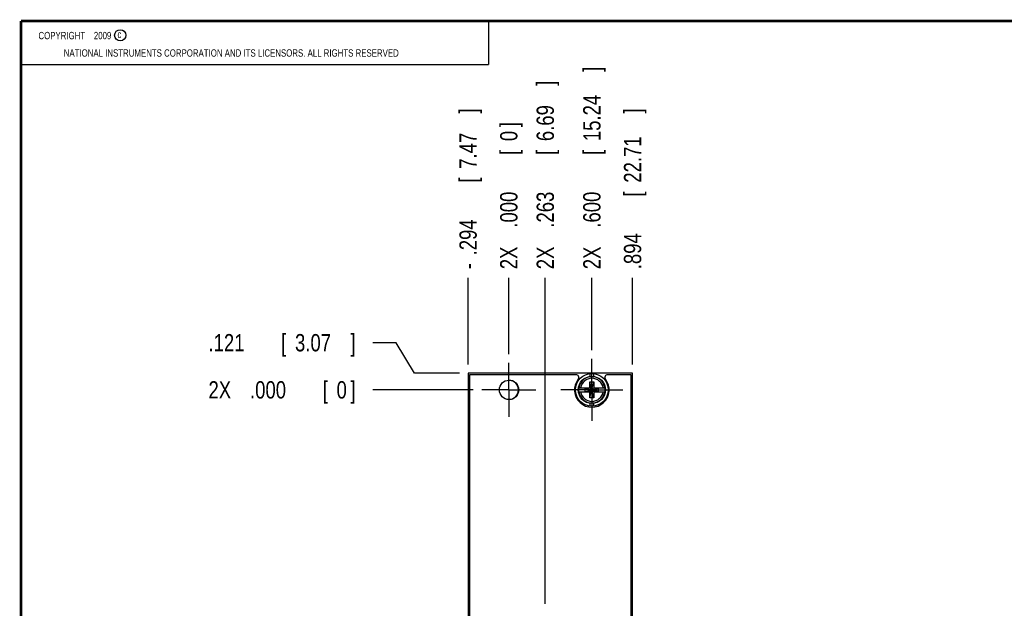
# Model space of a CAD drawing. Header units: inches. Extents: x 0.2 to 16.8, y 0.1 to 10.8.
# Tile 5 of 14: x 0.2 to 7.4, y 6.5 to 10.8. Entities that reach past the tile are written whole.
import ezdxf

# ---------------------------------------------------------------- set-up
doc = ezdxf.new("R2010")
doc.units = ezdxf.units.IN
doc.header["$LTSCALE"] = 0.935
doc.header["$MEASUREMENT"] = 0
doc.linetypes.add('CENTER', pattern=[0.6, 0.375, -0.075, 0.075, -0.075])
doc.layers.get('0').update_dxf_attribs({"linetype": 'CONTINUOUS'})
doc.layers.add('DEFAULT_1', color=7, linetype='CENTER')
doc.layers.add('DIMENSIONS', color=7, linetype='CONTINUOUS')
doc.styles.get("Standard").update_dxf_attribs({"font": 'txt', "width": 0.8})
doc.dimstyles.new('DIMSTYLE_1', dxfattribs={"dimtxt": 0.125, "dimasz": 0.18, "dimexe": 0.18, "dimexo": 0.0625, "dimgap": 0.09, "dimtad": 0, "dimtih": 1, "dimtoh": 1, "dimdec": 3, "dimzin": 4, "dimdsep": 46, "dimtxsty": 'STANDARD', "dimblk": '_FILLED', "dimblk1": '_FILLED', "dimblk2": '_FILLED', "dimcen": 0.09, "dimadec": 0, "dimazin": 0, "dimtp": 0.005, "dimtm": 0.005, "dimtfac": 1, "dimtdec": 3, "dimtofl": 0, "dimtmove": 0, "dimatfit": 3, "dimldrblk": '_FILLED', "dimfxl": 1, "dimtolj": 1, "dimtzin": 4, "dimarcsym": 0})

# ---------------------------------------------------------------- blocks, each defined once
blk = doc.blocks.new('*D0')
at = {"layer": 'DIMENSIONS', "color": 2, "linetype": 'CONTINUOUS'}
for p, q in [((2.958, 8.4358), (2.7909, 8.4358)), ((3.0918, 8.2165), (2.958, 8.4358)), ((3.4159, 8.2165), (3.0918, 8.2165))]:
    blk.add_line(p, q, dxfattribs=at)
at = {"layer": 'DIMENSIONS', "color": 2, "linetype": 'CONTINUOUS', "width": 0.8}
for s, p in [('.121', (1.6034, 8.3733)), ('[', (2.1284, 8.3733)), ('3.07', (2.2284, 8.3733)), (']', (2.6284, 8.3733))]:
    blk.add_text(s, height=0.125, dxfattribs=at).set_placement(p)
blk = doc.blocks.new('_FILLED')
at = {"color": 0, "linetype": 'BYBLOCK'}
blk.add_solid([(0, 0), (-1, 0.174), (-1, -0.174)], dxfattribs=at)
blk = doc.blocks.new('*D1')
at = {"layer": 'DIMENSIONS', "color": 2, "linetype": 'CONTINUOUS'}
blk.add_line((3.7264, 6.2396), (2.7909, 6.2396), dxfattribs=at)
at = {"layer": 'DIMENSIONS', "color": 2, "linetype": 'CONTINUOUS', "width": 0.8}
for s, p in [('1.856', (1.4034, 6.1771)), ('[', (2.0284, 6.1771)), ('47.14', (2.1284, 6.1771)), (']', (2.6284, 6.1771)), ('-', (1.3034, 6.1771))]:
    blk.add_text(s, height=0.125, dxfattribs=at).set_placement(p)
blk = doc.blocks.new('*D2')
at = {"layer": 'DIMENSIONS', "color": 2, "linetype": 'CONTINUOUS'}
blk.add_line((3.7264, 3.2396), (2.7909, 3.2396), dxfattribs=at)
at = {"layer": 'DIMENSIONS', "color": 2, "linetype": 'CONTINUOUS', "width": 0.8}
for s, p in [('4.856', (1.3034, 3.1771)), ('[', (1.9284, 3.1771)), ('123.34', (2.0284, 3.1771)), (']', (2.6284, 3.1771)), ('-', (1.2034, 3.1771))]:
    blk.add_text(s, height=0.125, dxfattribs=at).set_placement(p)
blk = doc.blocks.new('*D3')
at = {"layer": 'DIMENSIONS', "color": 2, "linetype": 'CONTINUOUS'}
blk.add_line((3.5149, 1.5245), (2.7909, 1.5245), dxfattribs=at)
at = {"layer": 'DIMENSIONS', "color": 2, "linetype": 'CONTINUOUS', "width": 0.8}
for s, p in [('2X -', (1.0034, 1.462)), ('6.571', (1.4034, 1.462)), ('[', (2.0284, 1.462)), ('166.9', (2.1284, 1.462)), (']', (2.6284, 1.462))]:
    blk.add_text(s, height=0.125, dxfattribs=at).set_placement(p)
blk = doc.blocks.new('*D4')
at = {"layer": 'DIMENSIONS', "color": 2, "linetype": 'CONTINUOUS'}
blk.add_line((3.5149, 8.0955), (2.7909, 8.0955), dxfattribs=at)
at = {"layer": 'DIMENSIONS', "color": 2, "linetype": 'CONTINUOUS', "width": 0.8}
for s, p in [('2X ', (1.6034, 8.033)), ('.000', (1.9034, 8.033)), ('[', (2.4284, 8.033)), ('0', (2.5284, 8.033)), (']', (2.6284, 8.033))]:
    blk.add_text(s, height=0.125, dxfattribs=at).set_placement(p)
blk = doc.blocks.new('*D5')
at = {"layer": 'DIMENSIONS', "color": 2, "linetype": 'CONTINUOUS'}
blk.add_line((4.3724, 8.381), (4.3724, 8.904), dxfattribs=at)
at = {"layer": 'DIMENSIONS', "color": 2, "linetype": 'CONTINUOUS', "width": 0.8}
for s, p in [(']', (4.4349, 10.3915)), ('15.24', (4.4349, 9.8915)), ('[', (4.4349, 9.7915)), ('.600', (4.4349, 9.2665)), ('2X ', (4.4349, 8.9665))]:
    blk.add_text(s, height=0.125, rotation=90, dxfattribs=at).set_placement(p)
blk = doc.blocks.new('*D6')
at = {"layer": 'DIMENSIONS', "color": 2, "linetype": 'CONTINUOUS'}
blk.add_line((3.4784, 8.279), (3.4784, 8.904), dxfattribs=at)
at = {"layer": 'DIMENSIONS', "color": 2, "linetype": 'CONTINUOUS', "width": 0.8}
for s, p in [(']', (3.5409, 10.0915)), ('7.47', (3.5409, 9.6915)), ('[', (3.5409, 9.5915)), ('.294', (3.5409, 9.0665)), ('-', (3.5409, 8.9665))]:
    blk.add_text(s, height=0.125, rotation=90, dxfattribs=at).set_placement(p)
blk = doc.blocks.new('*D7')
at = {"layer": 'DIMENSIONS', "color": 2, "linetype": 'CONTINUOUS'}
blk.add_line((4.6664, 8.279), (4.6664, 8.904), dxfattribs=at)
at = {"layer": 'DIMENSIONS', "color": 2, "linetype": 'CONTINUOUS', "width": 0.8}
for s, p in [(']', (4.7289, 10.0915)), ('22.71', (4.7289, 9.5915)), ('[', (4.7289, 9.4915)), ('.894', (4.7289, 8.9665))]:
    blk.add_text(s, height=0.125, rotation=90, dxfattribs=at).set_placement(p)
blk = doc.blocks.new('*D8')
at = {"layer": 'DIMENSIONS', "color": 2, "linetype": 'CONTINUOUS'}
blk.add_line((4.0359, 6.5491), (4.0359, 8.904), dxfattribs=at)
at = {"layer": 'DIMENSIONS', "color": 2, "linetype": 'CONTINUOUS', "width": 0.8}
for s, p in [(']', (4.0984, 10.2915)), ('6.69', (4.0984, 9.8915)), ('[', (4.0984, 9.7915)), ('.263', (4.0984, 9.2665)), ('2X ', (4.0984, 8.9665))]:
    blk.add_text(s, height=0.125, rotation=90, dxfattribs=at).set_placement(p)
blk = doc.blocks.new('*D9')
at = {"layer": 'DIMENSIONS', "color": 2, "linetype": 'CONTINUOUS'}
blk.add_line((3.7724, 8.353), (3.7724, 8.904), dxfattribs=at)
at = {"layer": 'DIMENSIONS', "color": 2, "linetype": 'CONTINUOUS', "width": 0.8}
for s, p in [(']', (3.8349, 9.9915)), ('0', (3.8349, 9.8915)), ('[', (3.8349, 9.7915)), ('.000', (3.8349, 9.2665)), ('2X ', (3.8349, 8.9665))]:
    blk.add_text(s, height=0.125, rotation=90, dxfattribs=at).set_placement(p)

msp = doc.modelspace()

# ---------------------------------------------------------------- linework, layer by layer
at = {"color": 2, "linetype": 'CONTINUOUS'}
for p, q in [((0.25, 10.7586), (3.625, 10.7586)), ((0.25, 10.7586), (0.25, 10.4456)), ((3.625, 10.7586), (3.625, 10.4456)), ((0.25, 10.4456), (3.625, 10.4456))]:
    msp.add_line(p, q, dxfattribs=at)
at = {"color": 7, "linetype": 'CONTINUOUS'}
for p, q in [((3.4784, 8.2165), (3.4784, 1.4045)), ((4.6664, 8.2165), (3.4784, 8.2165)), ((3.4884, 8.2045), (3.4884, 1.4145)), ((4.2579, 8.2045), (3.4884, 8.2045)), ((4.3574, 8.2125), (4.3574, 8.1923)), ((4.3874, 8.1923), (4.3874, 8.2125)), ((4.6564, 8.2045), (4.4869, 8.2045)), ((4.6564, 1.4145), (4.6564, 8.2045)), ((4.6664, 1.4045), (4.6664, 8.2165)), ((4.2778, 8.1093), (4.3607, 8.1093)), ((4.3239, 8.0838), (4.3239, 8.1072)), ((4.3239, 8.0838), (4.4209, 8.1072)), ((4.3607, 8.1072), (4.3239, 8.1072)), ((4.3239, 8.1072), (4.4209, 8.0838)), ((4.3586, 8.0384), (4.3862, 8.1526)), ((4.3586, 8.1093), (4.3586, 8.1526)), ((4.3862, 8.0384), (4.3586, 8.1526)), ((4.3586, 8.1526), (4.3862, 8.1526)), ((4.3607, 8.1093), (4.3607, 8.1072)), ((4.3607, 8.0838), (4.3841, 8.1072)), ((4.3841, 8.0838), (4.3607, 8.1072)), ((4.3841, 8.1093), (4.3841, 8.1072)), ((4.3841, 8.1093), (4.467, 8.1093)), ((4.4209, 8.1072), (4.3841, 8.1072)), ((4.3862, 8.1526), (4.3862, 8.1093)), ((4.4209, 8.0838), (4.4209, 8.1072)), ((4.2778, 8.0817), (4.3607, 8.0817)), ((4.3239, 8.0838), (4.3607, 8.0838)), ((4.3586, 8.0384), (4.3586, 8.0817)), ((4.3862, 8.0384), (4.3586, 8.0384)), ((4.3607, 8.0817), (4.3607, 8.0838)), ((4.3841, 8.0817), (4.3841, 8.0838)), ((4.3841, 8.0838), (4.4209, 8.0838)), ((4.3841, 8.0817), (4.467, 8.0817)), ((4.3862, 8.0817), (4.3862, 8.0384)), ((4.3574, 7.9987), (4.3574, 7.9785)), ((4.3874, 7.9785), (4.3874, 7.9987))]:
    msp.add_line(p, q, dxfattribs=at)
at = {"color": 7, "linetype": 'CONTINUOUS', "const_width": 0.02}
for points in [[(0.25, 10.7586), (0.25, 0.2586)], [(16.75, 10.7586), (0.25, 10.7586)]]:
    msp.add_lwpolyline(points, dxfattribs=at)
at = {"color": 2, "linetype": 'CONTINUOUS'}
msp.add_circle((0.9659, 10.6562), 0.0403, dxfattribs=at)
at = {"color": 7, "linetype": 'CONTINUOUS'}
for centre, radius in [((4.3724, 8.0955), 0.118), ((4.3724, 8.0955), 0.098), ((3.7744, 8.0955), 0.07)]:
    msp.add_circle(centre, radius, dxfattribs=at)
for centre, radius, start, end in [((4.2579, 8.1845), 0.02, 322.13572, 90), ((4.4869, 8.1845), 0.02, 90, 217.86428), ((3.7724, 8.0955), 0.07, 270.81964, 89.18036), ((4.3724, 8.0955), 0.125, 142.13572, 37.86428), ((4.3724, 8.0955), 0.0956, 171.71661, 188.28339), ((4.3724, 8.0955), 0.0956, 351.71661, 8.28339)]:
    msp.add_arc(centre, radius, start, end, dxfattribs=at)
at = {"color": 9, "linetype": 'CONTINUOUS'}
for radius, start, end in [(0.0947, 8.36374, 171.63626), (0.0832, 9.53359, 170.46641), (0.0947, 188.36374, 351.63626), (0.0832, 189.53359, 350.46641)]:
    msp.add_arc((4.3724, 8.0955), radius, start, end, dxfattribs=at)
at = {"layer": 'DEFAULT_1', "color": 7, "linetype": 'CENTER'}
for p, q in [((3.7724, 8.0955), (3.7724, 8.2905)), ((4.3724, 8.0955), (4.3724, 8.3185)), ((3.7724, 8.0955), (3.5774, 8.0955)), ((3.7724, 8.0955), (3.7724, 7.9005)), ((3.7724, 8.0955), (3.9674, 8.0955)), ((4.3724, 8.0955), (4.1494, 8.0955)), ((4.3724, 8.0955), (4.3724, 7.8725)), ((4.3724, 8.0955), (4.5954, 8.0955))]:
    msp.add_line(p, q, dxfattribs=at)

# ---------------------------------------------------------------- texts
at = {"color": 2, "linetype": 'CONTINUOUS', "width": 0.8}
for s, p in [('c', (0.946, 10.6363)), ('NATIONAL INSTRUMENTS CORPORATION AND ITS LICENSORS. ALL RIGHTS RESERVED', (0.5583, 10.5016))]:
    msp.add_text(s, height=0.053, dxfattribs=at).set_placement(p)
at = {"color": 2, "linetype": 'CONTINUOUS', "insert": (0.3125, 10.6805), "char_height": 0.053, "width": 0.8904, "attachment_point": 1}
msp.add_mtext('    COPYRIGHT    2009', dxfattribs=at)

# ---------------------------------------------------------------- dimensions: what is measured, and where the dimension line sits
at = {"layer": 'DIMENSIONS', "color": 2, "linetype": 'CONTINUOUS'}
for feature_location, offset, dtype, origin, text, picture, middle in [((4.3724, 8.381), (0, 0.523), 1, (3.7724, 8.2905), '2X <>', '*D5', (4.3724, 9.729)), ((4.035902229, 6.549103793), (0, 2.354899), 1, (3.772402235, 8.290502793), '2X <>', '*D8', (4.035902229, 9.679002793)), ((3.4784, 8.279), (0, 0.625), 1, (3.7724, 8.2905), '-<>', '*D6', (3.4784, 9.579)), ((3.7724022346, 8.3530027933), (0, 0.551), 1, (3.7724022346, 8.2905027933), '2X <>', '*D9', (3.7724022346, 9.5290027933)), ((3.5149022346, 8.0955027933), (-0.724, 0), 0, (3.5774022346, 8.0955027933), '2X <>', '*D4', (2.1659022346, 8.0955027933)), ((3.5149, 1.5245), (-0.724, 0), 0, (3.5774, 8.0955), '2X -<>', '*D3', (1.8659, 1.5245)), ((3.7264, 3.2396), (-0.9355, 0), 0, (3.5774, 8.0955), '-<>', '*D2', (1.9659, 3.2396)), ((3.7264, 6.2396), (-0.9355, 0), 0, (3.5774, 8.0955), '-<>', '*D1', (2.0159, 6.2396))]:
    dim = msp.add_ordinate_dim(feature_location=feature_location, offset=offset, dtype=dtype, origin=origin, text=text, dimstyle='DIMSTYLE_1', dxfattribs=at)
    dim.commit()
    dim.dimension.update_dxf_attribs({"geometry": picture, "text_midpoint": middle})
for feature_location, offset, dtype, origin, picture, middle in [((4.6664, 8.279), (0, 0.625), 1, (3.7724, 8.2905), '*D7', (4.6664, 9.579)), ((3.4159, 8.2165), (-0.625, 0.2193), 0, (3.5774, 8.0955), '*D0', (2.1659, 8.4358))]:
    dim = msp.add_ordinate_dim(feature_location=feature_location, offset=offset, dtype=dtype, origin=origin, dimstyle='DIMSTYLE_1', dxfattribs=at)
    dim.commit()
    dim.dimension.update_dxf_attribs({"geometry": picture, "text_midpoint": middle})

doc.saveas('drawing.dxf')
